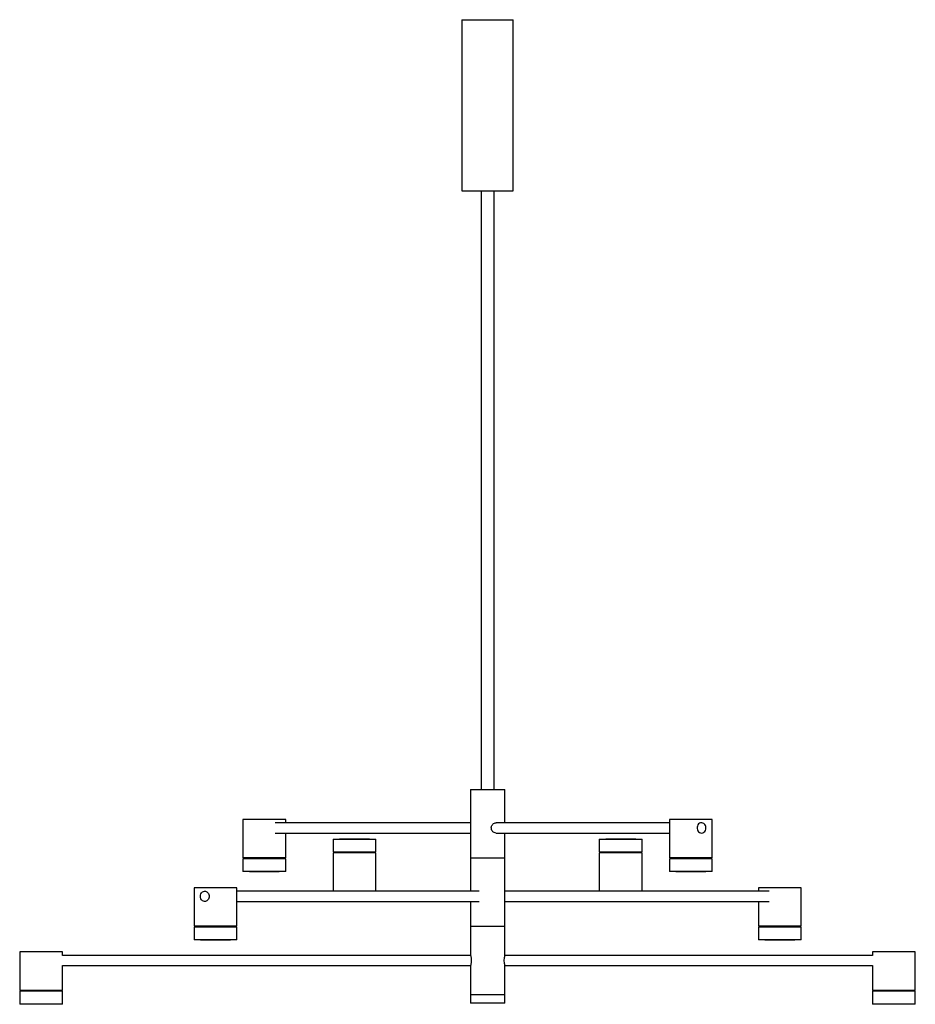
# Paper-space layout '_Frontal' of a CAD drawing. Header units: millimetres. Extents: x -547 to 500, y -11 to 1140.
import ezdxf

# ---------------------------------------------------------------- set-up
doc = ezdxf.new("R2010")
doc.units = ezdxf.units.MM

psp = doc.layouts.new('_Frontal')

# ---------------------------------------------------------------- linework, layer by layer
at = {"color": 7, "linetype": 'Continuous', "lineweight": 25}
for p, q in [((-30, 1140), (-30, 940)), ((-30, 1140), (30, 1140)), ((30, 940), (30, 1140)), ((-30, 940), (30, 940)), ((-7.5, 940), (-7.5, 240)), ((7.5, 240), (7.5, 940)), ((-20, 240), (-20, 121)), ((-20, 240), (20, 240)), ((20, 201), (20, 240)), ((-286, 205), (-286, 160)), ((-236, 205), (-286, 205)), ((-20, 201), (-248.5, 201)), ((-236, 201), (-236, 205)), ((212.5, 201), (10, 201)), ((212.5, 205), (212.5, 160)), ((262.5, 205), (212.5, 205)), ((262.5, 160), (262.5, 205)), ((-248.5, 189), (-20, 189)), ((-236, 160), (-236, 189)), ((10, 189), (212.5, 189)), ((20, 46), (20, 189)), ((-180.6, 182), (-180.6, 167)), ((-180.6, 182), (-130.6, 182)), ((-173.1, 182.2), (-173.1, 182)), ((-173.1, 182.2), (-138.1, 182.2)), ((-138.1, 182), (-138.1, 182.2)), ((-130.6, 167), (-130.6, 182)), ((130.6, 182), (130.6, 167)), ((130.6, 182), (180.6, 182)), ((138.1, 182.2), (138.1, 182)), ((138.1, 182.2), (173.1, 182.2)), ((173.1, 182), (173.1, 182.2)), ((180.6, 167), (180.6, 182)), ((-180.6, 167), (-130.6, 167)), ((-180.6, 166), (-180.6, 121)), ((-130.6, 166), (-180.6, 166)), ((-179.6, 167), (-179.6, 166)), ((-131.6, 166), (-131.6, 167)), ((-130.6, 121), (-130.6, 166)), ((130.6, 167), (180.6, 167)), ((130.6, 166), (130.6, 121)), ((180.6, 166), (130.6, 166)), ((131.6, 167), (131.6, 166)), ((179.6, 166), (179.6, 167)), ((180.6, 121), (180.6, 166)), ((-236, 160), (-286, 160)), ((-286, 159), (-286, 144)), ((-236, 159), (-286, 159)), ((-284, 160), (-284, 159)), ((-238, 159), (-238, 160)), ((-236, 144), (-236, 159)), ((-20, 160), (20, 160)), ((262.5, 160), (212.5, 160)), ((212.5, 159), (212.5, 144)), ((262.5, 159), (212.5, 159)), ((213.5, 160), (213.5, 159)), ((261.5, 159), (261.5, 160)), ((262.5, 144), (262.5, 159)), ((-236, 144), (-286, 144)), ((-278.5, 144), (-278.5, 143.8)), ((-243.5, 143.8), (-278.5, 143.8)), ((-243.5, 143.8), (-243.5, 144)), ((262.5, 144), (212.5, 144)), ((220, 144), (220, 143.8)), ((255, 143.8), (220, 143.8)), ((255, 143.8), (255, 144)), ((-343.1, 125), (-343.1, 80)), ((-293.1, 125), (-343.1, 125)), ((-293.1, 80), (-293.1, 125)), ((-10, 121), (-293.1, 121)), ((329.1, 121), (20, 121)), ((316.6, 125), (316.6, 121)), ((366.6, 125), (316.6, 125)), ((366.6, 80), (366.6, 125)), ((-293.1, 109), (-10, 109)), ((-20, 109), (-20, 46)), ((20, 109), (329.1, 109)), ((316.6, 109), (316.6, 80)), ((-293.1, 80), (-343.1, 80)), ((-343.1, 79), (-343.1, 64)), ((-293.1, 79), (-343.1, 79)), ((-342.1, 80), (-342.1, 79)), ((-294.1, 79), (-294.1, 80)), ((-293.1, 64), (-293.1, 79)), ((-20, 80), (20, 80)), ((366.6, 80), (316.6, 80)), ((316.6, 79), (316.6, 64)), ((366.6, 79), (316.6, 79)), ((317.6, 80), (317.6, 79)), ((365.6, 79), (365.6, 80)), ((366.6, 64), (366.6, 79)), ((-293.1, 64), (-343.1, 64)), ((-335.6, 64), (-335.6, 63.7)), ((-300.6, 63.7), (-335.6, 63.7)), ((-300.6, 63.7), (-300.6, 64)), ((366.6, 64), (316.6, 64)), ((324.1, 64), (324.1, 63.7)), ((359.1, 63.7), (324.1, 63.7)), ((359.1, 63.7), (359.1, 64)), ((-547, 50), (-547, 5)), ((-497, 50), (-547, 50)), ((-497, 46), (-497, 50)), ((450, 50), (450, 46)), ((500, 50), (450, 50)), ((500, 5), (500, 50)), ((-20, 46), (-497, 46)), ((450, 46), (20, 46)), ((-497, 34), (-20, 34)), ((-497, 5), (-497, 34)), ((-20, 34.1), (-20, -10)), ((20, -10), (20, 34.1)), ((20, 34), (450, 34)), ((450, 34), (450, 5)), ((-497, 5), (-547, 5)), ((-547, 4), (-547, -11)), ((-497, 4), (-547, 4)), ((-546, 5), (-546, 4)), ((-498, 4), (-498, 5)), ((-497, -11), (-497, 4)), ((20, 0), (-20, 0)), ((500, 5), (450, 5)), ((450, 4), (450, -11)), ((500, 4), (450, 4)), ((451, 5), (451, 4)), ((499, 4), (499, 5)), ((500, -11), (500, 4)), ((-497, -11), (-547, -11)), ((-539.5, -11), (-539.5, -11.2)), ((-504.5, -11.2), (-539.5, -11.2)), ((-504.5, -11.2), (-504.5, -11)), ((20, -10), (-20, -10)), ((500, -11), (450, -11)), ((457.5, -11), (457.5, -11.2)), ((492.5, -11.2), (457.5, -11.2)), ((492.5, -11.2), (492.5, -11))]:
    psp.add_line(p, q, dxfattribs=at)
at = {"color": 7, "linetype": 'Continuous', "lineweight": 25, "flags": 128}
for points in [[(255.2, 195), (255, 196.5), (254.6, 197.9), (253.8, 199.1), (252.8, 200.1), (251.6, 200.7), (250.3, 201), (249, 200.9), (247.8, 200.4), (246.7, 199.6), (245.8, 198.5), (245.2, 197.2), (244.8, 195.8), (244.8, 194.2), (245.2, 192.8), (245.8, 191.5), (246.7, 190.4), (247.8, 189.6), (249, 189.1), (250.3, 189), (251.6, 189.3), (252.8, 189.9), (253.8, 190.9), (254.6, 192.1), (255, 193.5), (255.2, 195)], [(-335.8, 115), (-335.7, 116.5), (-335.2, 117.9), (-334.4, 119.1), (-333.4, 120.1), (-332.2, 120.7), (-331, 121), (-329.7, 120.9), (-328.4, 120.4), (-327.3, 119.6), (-326.4, 118.5), (-325.8, 117.2), (-325.5, 115.8), (-325.5, 114.2), (-325.8, 112.8), (-326.4, 111.5), (-327.3, 110.4), (-328.4, 109.6), (-329.7, 109.1), (-331, 109), (-332.2, 109.3), (-333.4, 109.9), (-334.4, 110.9), (-335.2, 112.1), (-335.7, 113.5), (-335.8, 115)]]:
    psp.add_lwpolyline(points, dxfattribs=at)
at = {"color": 7, "linetype": 'Continuous', "lineweight": 25}
psp.add_arc((39.5, 40), 20.4, 162.9095, 196.8579, dxfattribs=at)
for points, knots in [([(10, 189.1), (9.8, 189), (9.1, 189), (7.8, 189.5), (6.2, 190.5), (5, 192.1), (4.3, 194.1), (4.3, 196.1), (5, 198), (6.2, 199.5), (7.9, 200.6), (9.2, 201.1), (9.9, 201), (10, 201)], [0, 0, 0, 0, 0.029912, 0.132528, 0.236373, 0.344218, 0.453045, 0.557802, 0.659878, 0.764722, 0.873497, 0.981398, 1, 1, 1, 1]), ([(-20, 46), (-20, 45.9), (-19.9, 45.8), (-19.7, 44.8), (-19.3, 43.4), (-19.1, 41.5), (-19.1, 39.4), (-19.2, 37.5), (-19.5, 35.8), (-19.8, 34.6), (-20, 34), (-20, 34.1), (-20, 34.1)], [0, 0, 0, 0, 0.104171, 0.20824, 0.315012, 0.424139, 0.530179, 0.632423, 0.736104, 0.844106, 0.952783, 1, 1, 1, 1])]:
    psp.add_open_spline(points, degree=3, knots=knots, dxfattribs=at)

doc.saveas('drawing.dxf')
